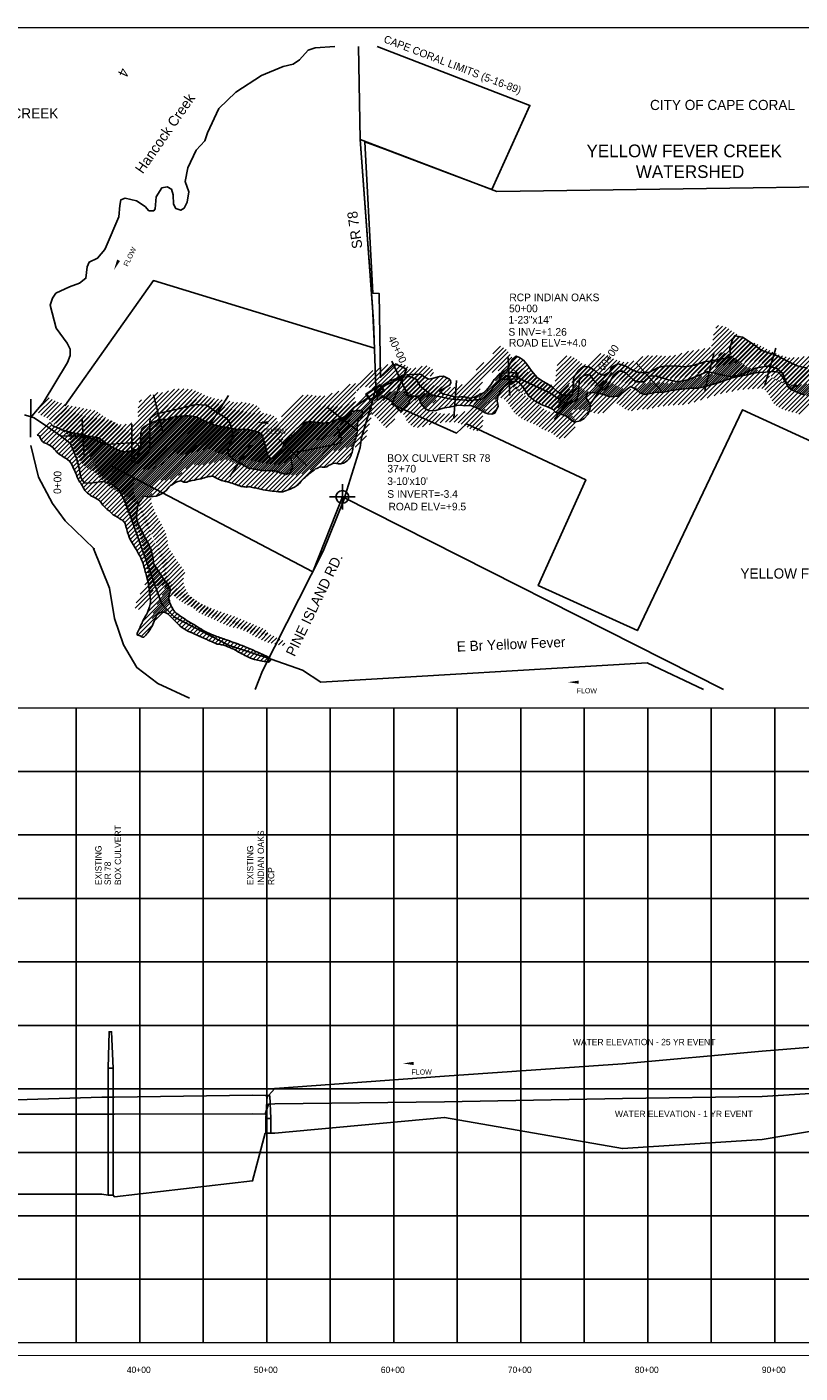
# Model space of a CAD drawing. Extents: x 207199 to 225687, y 844895 to 855615.
# Tile 2 of 3: x 213660 to 219748, y 845011 to 855615. Entities that reach past the tile are written whole.
import ezdxf
from ezdxf.enums import TextEntityAlignment as Align

# ---------------------------------------------------------------- set-up
doc = ezdxf.new("R2010")
doc.units = 0
doc.header["$LTSCALE"] = 500
doc.header["$PDMODE"] = 34
doc.header["$PDSIZE"] = 100
doc.linetypes.add('DASHED', pattern=[0])
doc.linetypes.add('STREAM', pattern=[0])
doc.layers.get('0').update_dxf_attribs({"linetype": 'CONTINUOUS'})
for name, color, linetype in [('BORDER', 1, 'CONTINUOUS'), ('CITY', 10, 'DASHED'), ('EXISTING', 7, 'CONTINUOUS'), ('GRID', 2, 'CONTINUOUS'), ('MAJROADS', 9, 'CONTINUOUS'), ('PROPOSED', 7, 'CONTINUOUS'), ('SEC', 2, 'CONTINUOUS'), ('STATIONS', 7, 'CONTINUOUS'), ('STRUCTURES', 1, 'CONTINUOUS'), ('TEXT', 7, 'CONTINUOUS'), ('TRUNKS', 5, 'STREAM'), ('WATER', 4, 'CONTINUOUS'), ('WETDBA', 12, 'CONTINUOUS'), ('WETFILL', 8, 'CONTINUOUS'), ('WSHEDS', 3, 'CONTINUOUS')]:
    doc.layers.add(name, color=color, linetype=linetype)
doc.layers.get('PROPOSED').off()

# ---------------------------------------------------------------- blocks, each defined once
blk = doc.blocks.new('RCP')
at = {"color": 0}
for points in [[(260.223827, 103.832252), (-239.776173, 103.832252)], [(-239.776173, -96.167748), (260.223827, -96.167748)]]:
    blk.add_lwpolyline(points, dxfattribs=at)
for centre, radius, start, end in [((-236.33633, 57.275295), 46.68386, 94.225598, 249.28005), ((-203.669537, -36.198499), 70, 134.63778, 238.94845), ((-274.904123, -44.684027), 62.32613, 304.30618, 69.28005), ((295.351778, -44.684027), 62.32613, 110.71995, 235.69382), ((256.783985, 57.275295), 46.68386, 290.71995, 85.774402), ((224.117192, -36.198499), 70, 301.05155, 45.36222)]:
    blk.add_arc(centre, radius, start, end, dxfattribs=at)
blk = doc.blocks.new('BOX')
at = {"color": 0}
for points in [[(-268.590524, -121.443961), (271.409476, -121.443961), (271.409476, 118.556039), (-268.590524, 118.556039)], [(-248.590524, -101.443961), (251.409476, -101.443961), (251.409476, 98.556039), (-248.590524, 98.556039)]]:
    blk.add_lwpolyline(points, close=True, dxfattribs=at)
blk = doc.blocks.new('FLARROW')
at = {"color": 0}
blk.add_lwpolyline([(-0.279745, 0.018706, 0, 0.05, 0), (-0.111925, 0.018706, 0, 0, -0.087559), (-0.012404, 0.001143, 0, 0, 0.245722), (0.075409, 0.012852, 0, 0, -0.309425), (0.212006, 0.014803, 0, 0, 0), (0.278354, 0.012852, 0, 0, 0)], format="xyseb", dxfattribs=at)
blk.add_text('FLOW', height=0.08, dxfattribs=at).set_placement((0.014916, -0.15692), align=Align.CENTER)
blk = doc.blocks.new('*X')
at = {"color": 0}
for p, q in [((218865.709081, 852645.517059), (219229.156383, 853008.964361)), ((218914.370013, 852658.822651), (219250.393571, 852994.846209)), ((218964.776487, 852673.873786), (219271.630759, 852980.728058)), ((219017.117425, 852690.859385), (219291.439246, 852965.181207)), ((219071.670156, 852886.833473), (219207.919196, 853023.082512)), ((219082.693891, 852933.212547), (219186.682008, 853037.200664)), ((219087.541631, 852973.415626), (219158.686771, 853044.560766)), ((219106.772154, 853028.001487), (219128.187631, 853049.416965)), ((217054.876115, 852496.385028), (217433.258894, 852874.767808)), ((217080.736674, 852486.890249), (217454.495535, 852860.649109)), ((217349.655038, 852826.519291), (217409.657746, 852886.521998)), ((218710.5266, 852631.755934), (218930.872577, 852852.10191)), ((218749.189988, 852635.063983), (218975.009847, 852860.883842)), ((218787.198058, 852637.716714), (219018.346385, 852868.865041)), ((218822.542556, 852637.705873), (219061.075881, 852876.239198)), ((219071.753078, 852710.139699), (219311.239555, 852949.626176)), ((219122.179348, 852725.21063), (219332.425654, 852935.456937)), ((219167.376563, 852735.052506), (219358.788744, 852926.464687)), ((219209.92136, 852742.241964), (219385.151834, 852917.472438)), ((219255.624693, 852752.589958), (219413.023984, 852909.989249)), ((219298.119375, 852759.729301), (219437.560473, 852899.170399)), ((219336.028062, 852762.282649), (219461.271145, 852887.525732)), ((219373.233726, 852764.132974), (219484.864784, 852875.764032)), ((219411.906471, 852767.450379), (219508.136389, 852863.680297)), ((219445.805419, 852765.993989), (219531.407993, 852851.596562)), ((219684.058887, 852579.983388), (219962.569418, 852858.493919)), ((219713.61889, 852574.188052), (219996.999473, 852857.568635)), ((219739.262379, 852564.476202), (220029.117091, 852854.330914)), ((216376.935274, 852560.906307), (216561.732358, 852745.703391)), ((216399.145362, 852547.761056), (216598.749524, 852747.365219)), ((216418.86163, 852532.121985), (216633.038456, 852746.298812)), ((217104.303788, 852475.102023), (217470.639004, 852841.437239)), ((217219.87677, 852696.741023), (217280.192484, 852757.056736)), ((217344.638052, 852680.080948), (217486.199977, 852821.642873)), ((217391.958944, 852692.046501), (217500.802666, 852800.890223)), ((217419.116382, 852683.8486), (217515.405354, 852780.137572)), ((217435.574076, 852664.950955), (217531.31027, 852760.687149)), ((217713.59901, 852448.001143), (218031.349208, 852765.75134)), ((217739.454902, 852438.501695), (218051.974666, 852751.021459)), ((217841.818687, 852611.576158), (218011.724773, 852781.482244)), ((217846.596447, 852651.709258), (217989.694842, 852794.807652)), ((217848.827016, 852689.295165), (217966.357583, 852806.825732)), ((217857.548058, 852733.371546), (217933.821826, 852809.645315)), ((217972.254248, 852600.590363), (218201.899477, 852830.235592)), ((218009.221394, 852602.20217), (218229.049289, 852822.030065)), ((218042.529752, 852600.155189), (218256.199101, 852813.824538)), ((218069.91953, 852592.189627), (218278.995378, 852801.265476)), ((218097.231259, 852584.146018), (218301.533661, 852788.448419)), ((218122.996089, 852574.555508), (218325.660378, 852777.219797)), ((218154.479664, 852570.683745), (218351.456974, 852767.661055)), ((218194.037646, 852574.886388), (218381.289717, 852762.138459)), ((218304.327156, 852649.820559), (218416.447644, 852761.941046)), ((218325.894416, 852636.03248), (218461.045017, 852771.18308)), ((218347.265332, 852622.048056), (218530.362455, 852805.145179)), ((218367.187778, 852606.615163), (218575.162548, 852814.589934)), ((218391.408342, 852595.480388), (218607.72401, 852811.796056)), ((218421.844562, 852590.56127), (218644.423185, 852813.139892)), ((218466.036064, 852599.397432), (218677.729292, 852811.09066)), ((218506.915608, 852604.921637), (218709.319031, 852807.32506)), ((218542.736323, 852605.387013), (218748.085657, 852810.736347)), ((218583.839887, 852611.135238), (218789.791592, 852817.086943)), ((218629.307608, 852621.24762), (218839.558321, 852831.498333)), ((218670.211467, 852626.796139), (218891.870152, 852848.454825)), ((219470.695232, 852755.528463), (219555.639426, 852840.472656)), ((219487.643102, 852737.120994), (219580.050504, 852829.528396)), ((219501.643508, 852715.766061), (219604.461582, 852818.584135)), ((219514.263637, 852693.03085), (219631.584018, 852810.351231)), ((219527.079097, 852670.490971), (219659.936794, 852803.348669)), ((219541.487608, 852649.544144), (219688.289571, 852796.346106)), ((219560.83666, 852633.537857), (219723.751353, 852796.452549)), ((219581.576954, 852618.922812), (219760.261057, 852797.606914)), ((219605.628434, 852607.618952), (219802.397161, 852804.38768)), ((219630.463736, 852597.098915), (219850.256037, 852816.891216)), ((219656.602963, 852587.882803), (219905.491719, 852836.771559)), ((216300.584983, 852590.622034), (216404.747754, 852694.784805)), ((216303.898917, 852558.580629), (216460.861195, 852715.542907)), ((216347.382608, 852566.70898), (216522.276029, 852741.602402)), ((216435.140238, 852513.045254), (216660.458413, 852738.363429)), ((216451.418847, 852493.968524), (216682.202084, 852724.751761)), ((216467.197681, 852474.392019), (216704.746633, 852711.940971)), ((216602.768489, 852574.607488), (216743.554629, 852715.393628)), ((216626.009687, 852562.493347), (216792.708731, 852729.192391)), ((216640.620421, 852541.748742), (216830.509457, 852731.637778)), ((216649.973, 852515.745982), (216854.03318, 852719.806162)), ((216665.951274, 852496.368917), (216876.428963, 852706.846606)), ((216856.628752, 852651.691056), (216883.462399, 852678.524703)), ((217452.031769, 852646.053309), (217547.534825, 852741.556364)), ((217466.141687, 852624.807888), (217563.893925, 852722.560125)), ((217479.646119, 852602.956981), (217585.011115, 852708.321977)), ((217493.150552, 852581.106074), (217606.128306, 852694.083829)), ((217511.064491, 852563.664675), (217628.847372, 852681.447555)), ((217530.918011, 852548.162856), (217651.296605, 852668.541449)), ((217551.741508, 852533.631013), (217672.967036, 852654.856542)), ((217574.593594, 852521.12776), (217692.425411, 852638.959578)), ((217764.866227, 852428.55768), (218079.3827, 852743.074154)), ((214176.828606, 851916.434558), (214795.321259, 852534.927211)), ((214200.561947, 851904.81256), (214842.894794, 852547.145407)), ((214221.495059, 851890.390333), (214881.323699, 852550.218973)), ((214239.341538, 851872.881473), (214917.066584, 852550.606519)), ((214254.248924, 851852.43352), (214950.519454, 852548.70405)), ((214270.860714, 851833.68997), (214982.329028, 852545.158285)), ((214289.598824, 851817.072742), (215008.606732, 852536.08065)), ((215565.995008, 851962.098076), (216137.251276, 852533.354344)), ((215597.298529, 851958.046258), (216226.411789, 852587.159518)), ((215628.963854, 851954.356244), (216267.761391, 852593.153781)), ((215662.50785, 851952.544901), (216298.942392, 852588.979443)), ((216280.564482, 852535.246194), (216298.491973, 852553.173685)), ((216681.929547, 852476.991851), (216808.249754, 852603.312058)), ((216704.692493, 852464.399458), (216830.741131, 852590.448096)), ((216736.034968, 852460.386594), (216859.226101, 852583.577726)), ((216776.334056, 852465.330343), (216887.537394, 852576.533681)), ((216827.718265, 852481.359212), (216916.56792, 852570.208867)), ((216870.086239, 852488.371847), (216948.850588, 852567.136197)), ((216914.222323, 852497.152592), (216987.12803, 852570.0583)), ((216954.945603, 852502.520533), (217015.616893, 852563.191824)), ((216988.770536, 852500.990127), (217050.833077, 852563.052668)), ((217024.168594, 852501.032846), (217108.536232, 852585.400484)), ((217126.348847, 852461.791743), (217268.645882, 852604.088778)), ((217147.985817, 852448.073374), (217251.160805, 852551.248362)), ((217597.788349, 852508.967177), (217710.482292, 852621.661119)), ((217623.469341, 852499.292829), (217730.002939, 852605.826427)), ((217648.822369, 852489.290519), (217751.807522, 852592.275671)), ((217672.894027, 852478.006837), (217778.591301, 852583.704111)), ((217693.910898, 852463.668369), (217813.462524, 852583.219995)), ((217790.191847, 852418.527962), (217947.483975, 852575.82009)), ((217810.442993, 852403.423769), (217956.309646, 852549.290421)), ((213761.585729, 852385.075158), (213857.608986, 852481.098414)), ((213773.50818, 852361.642269), (213879.280795, 852467.414885)), ((213790.398229, 852343.176979), (213903.437798, 852456.216548)), ((213815.264567, 852332.687979), (213928.439492, 852445.862903)), ((213839.105843, 852321.173916), (213954.678337, 852436.746409)), ((213860.109346, 852306.822079), (213981.536164, 852428.248897)), ((214309.579378, 851801.697957), (215032.549414, 852524.667993)), ((214326.921125, 851783.684364), (215056.290066, 852513.053306)), ((214347.01755, 851768.42545), (215079.840792, 852501.248692)), ((214369.899444, 851755.952006), (215104.950335, 852491.002897)), ((214391.560127, 851742.257349), (215131.35467, 852482.051892)), ((214555.307913, 852365.624543), (214711.469522, 852521.786153)), ((214556.699386, 852402.371355), (214657.967898, 852503.639867)), ((214557.521764, 852332.483056), (214747.978534, 852522.939825)), ((214564.89041, 852445.917719), (214583.154973, 852464.182282)), ((214599.45289, 851914.794773), (215159.378661, 852474.720544)), ((214633.305994, 851913.292538), (215188.92684, 852468.913384)), ((214674.731411, 851919.362617), (215218.680427, 852463.311632)), ((214796.109751, 852005.385617), (215248.642813, 852457.918679)), ((214864.071159, 852037.991686), (215278.582614, 852452.503141)), ((214891.92783, 852030.493019), (215308.058283, 852446.623471)), ((214930.370674, 852033.580523), (215340.136961, 852443.34681)), ((214977.895403, 852045.749913), (215377.554209, 852445.408719)), ((215021.252764, 852053.751935), (215409.221326, 852441.720497)), ((215070.34006, 852067.483892), (215438.039851, 852435.183683)), ((215113.379532, 852075.168025), (215465.738679, 852427.527171)), ((215382.2932, 851990.528303), (215896.058696, 852504.293799)), ((215419.502347, 851992.38211), (215928.299534, 852501.179297)), ((215448.068944, 851985.593368), (215959.017618, 852496.542042)), ((215476.968538, 851979.137623), (215992.940439, 852495.109524)), ((215505.993421, 851972.807167), (216028.624155, 852495.437901)), ((215535.208065, 851966.666472), (216084.281446, 852515.739853)), ((215686.905663, 852330.496104), (215857.845722, 852501.436163)), ((215710.023324, 851964.705035), (216271.966131, 852526.647843)), ((215776.918564, 851996.244937), (216263.448191, 852482.774563)), ((215962.07371, 852146.044744), (216261.599946, 852445.57098)), ((216487.420726, 852459.259725), (216556.344123, 852528.183123)), ((217172.771111, 852437.503329), (217253.227704, 852517.959922)), ((217203.426426, 852432.803305), (217247.011295, 852476.388174)), ((217829.480747, 852387.106184), (217971.401751, 852529.027188)), ((217851.253807, 852373.523905), (217982.113781, 852504.383879)), ((217891.271946, 852378.186705), (217977.247265, 852464.162024)), ((213876.342921, 852287.700316), (214008.473717, 852419.831111)), ((213892.723396, 852268.725451), (214038.963429, 852414.965484)), ((213911.549024, 852252.19574), (214069.215738, 852409.862454)), ((213932.609956, 852237.901333), (214097.906854, 852403.198231)), ((213953.391564, 852223.327602), (214126.59797, 852396.534008)), ((213975.558247, 852210.138946), (214156.095631, 852390.67633)), ((213995.07856, 852194.30392), (214185.834831, 852385.060191)), ((214010.474688, 852174.344709), (214216.154881, 852380.024901)), ((214021.469304, 852149.983986), (214239.717646, 852368.232328)), ((214032.412969, 852125.572312), (214259.540971, 852352.700314)), ((214043.270816, 852101.074819), (214280.076964, 852337.880968)), ((214053.795251, 852076.243915), (214301.339481, 852323.788145)), ((215140.804766, 852067.23792), (215491.128174, 852417.561328)), ((215163.531737, 852054.609552), (215510.957512, 852402.035326)), ((215188.666749, 852044.389225), (215519.572312, 852375.294787)), ((215216.64742, 852037.014556), (215527.36314, 852347.730277)), ((215998.870883, 852147.486577), (216256.597046, 852405.212741)), ((216057.918516, 852171.178872), (216243.716268, 852356.976624)), ((214064.58073, 852051.674056), (214323.346414, 852310.43974)), ((214077.569269, 852029.307255), (214346.120165, 852297.858152)), ((214092.382724, 852008.765371), (214369.688272, 852286.07092)), ((214103.851079, 851984.878388), (214394.452503, 852275.479812)), ((214117.34862, 851963.02059), (214424.127402, 852269.799371)), ((214134.803903, 851945.120533), (214462.047422, 852272.364052)), ((214154.698561, 851929.659853), (214508.318156, 852283.279447)), ((215245.449362, 852030.46116), (215535.297715, 852320.309513)), ((215272.088347, 852021.744806), (215542.642818, 852292.299276)), ((215298.514806, 852012.815926), (215550.351293, 852264.652412)), ((215324.34814, 852003.29392), (215560.261535, 852239.207315)), ((215351.045282, 851994.635723), (215574.94499, 852218.535431)), ((216097.716214, 852175.62123), (216228.834591, 852306.739608)), ((216131.659203, 852174.208881), (216219.523943, 852262.07362)), ((214740.386483, 851949.662349), (214766.019997, 851975.295863)), ((214412.476779, 851727.818662), (214533.571451, 851848.913335)), ((214429.683061, 851709.669606), (214528.668433, 851808.654978)), ((214438.813415, 851683.444621), (214523.943785, 851768.57499)), ((214447.022305, 851656.298171), (214526.430322, 851735.706188)), ((214454.70236, 851628.622887), (214534.371319, 851708.291846)), ((214463.619877, 851602.185066), (214545.444853, 851684.010041)), ((214473.880294, 851577.090143), (214556.742596, 851659.952445)), ((214487.089077, 851554.943587), (214568.125221, 851635.979731)), ((214500.225049, 851532.72422), (214579.90627, 851612.405441)), ((214513.271145, 851510.414977), (214592.402446, 851589.546278)), ((214526.300189, 851488.088682), (214605.505466, 851567.293959)), ((214539.306323, 851465.739477), (214617.291317, 851543.724471)), ((214551.773937, 851442.851752), (214628.472708, 851519.550523)), ((214563.2069, 851418.929376), (214638.979153, 851494.701629)), ((214572.95108, 851393.318216), (214646.279113, 851466.64625)), ((214580.761002, 851365.7728), (214652.623864, 851437.635662)), ((214588.494461, 851338.150919), (214655.913874, 851405.570333)), ((214596.151029, 851310.452148), (214663.6726, 851377.973719)), ((214603.646962, 851282.592742), (214677.294185, 851356.239966)), ((214610.592545, 851254.182987), (214691.309478, 851334.899919)), ((214616.872572, 851225.107674), (214705.463744, 851313.698846)), ((214622.174754, 851195.054517), (214719.566015, 851292.445778)), ((214625.966925, 851163.491349), (214733.687326, 851271.21175)), ((214611.130912, 851007.23398), (214789.085592, 851185.18866)), ((214628.658116, 851060.116523), (214778.428551, 851209.886958)), ((214629.690546, 851131.859631), (214748.54009, 851250.709175)), ((214632.824588, 851099.638334), (214764.531269, 851231.345015)), ((214540.88806, 850866.28045), (214778.190889, 851103.583279)), ((214572.224719, 850932.972448), (214780.069161, 851140.81689)), ((214710.16438, 851000.201431), (214786.043312, 851076.080363)), ((214747.316996, 851001.998707), (214796.940204, 851051.621916)), ((214533.484174, 850823.521225), (214674.383099, 850964.42015)), ((214771.202291, 850990.528663), (214810.160755, 851029.487127)), ((214788.173707, 850972.144741), (214824.396648, 851008.367681)), ((214805.593699, 850954.209393), (214843.641163, 850992.256858)), ((214823.238228, 850936.498584), (214863.81662, 850977.076976)), ((214841.112261, 850919.017277), (214884.786306, 850962.691323)), ((214859.215896, 850901.765573), (214905.957396, 850948.507074)), ((214558.931318, 850813.61303), (214649.013095, 850903.694807)), ((214879.099809, 850886.294147), (214927.381223, 850934.575561)), ((214900.372829, 850872.211829), (214949.734093, 850921.573092)), ((214922.519649, 850859.00331), (214972.606618, 850909.090278)), ((214946.726906, 850847.855228), (214993.954165, 850895.082486)), ((214971.621475, 850837.394457), (215015.489975, 850881.262957)), ((214996.142878, 850826.560521), (215037.749503, 850868.167146)), ((215020.343205, 850815.405508), (215060.303244, 850855.365548)), ((215044.556102, 850804.263067), (215083.99195, 850843.698915)), ((215068.803689, 850793.155315), (215108.277883, 850832.629508)), ((215093.105574, 850782.101861), (215133.086121, 850822.082407)), ((215117.645307, 850771.286255), (215158.968573, 850812.60952)), ((215142.399128, 850760.684736), (215184.91488, 850803.200489)), ((215169.661041, 850752.591311), (215210.92531, 850793.855579)), ((215199.413093, 850746.988024), (215237.037015, 850784.611945)), ((215226.615663, 850738.835254), (215263.231556, 850775.451147)), ((215251.980735, 850728.844987), (215289.461495, 850766.325747)), ((215276.906741, 850718.415655), (215315.233673, 850756.742586)), ((215300.291923, 850706.445497), (215340.843066, 850746.99664)), ((215322.521851, 850693.320086), (215366.154123, 850736.952358)), ((215345.2411, 850680.683996), (215391.176118, 850726.619015)), ((215368.460632, 850668.548189), (215416.077512, 850716.165069)), ((215392.158676, 850656.890894), (215440.859162, 850705.59138)), ((215416.410581, 850645.78746), (215465.484913, 850694.861792)), ((215441.864387, 850635.885926), (215489.925504, 850683.947044)), ((215469.795696, 850628.461897), (215514.236386, 850672.902587)), ((215498.871824, 850622.182686), (215538.418493, 850661.729355)), ((215528.228432, 850616.183954), (215562.47273, 850650.428252)), ((215558.510163, 850611.110346), (215577.300705, 850629.900889))]:
    blk.add_line(p, q, dxfattribs=at)
blk = doc.blocks.new('WEIR')
at = {"layer": 'STRUCTURES', "color": 0, "const_width": 30}
blk.add_lwpolyline([(13.092958, 760.705662), (13.092958, 358.309611, -1), (13.092958, -331.690389), (13.092958, -734.086439)], format="xyb", dxfattribs=at)

msp = doc.modelspace()

# ---------------------------------------------------------------- linework, layer by layer
at = {"layer": 'BORDER', "color": 0, "const_width": 10}
msp.add_lwpolyline([(209673.944292, 845149.972764), (225673.944292, 845150.006459), (225673.922264, 855610.006459), (209673.922264, 855609.972764)], close=True, dxfattribs=at)
for points in [[(209673.933552, 850249.972764), (225673.933552, 850250.006459)], [(209673.944082, 845249.972764), (225673.944082, 845250.006459)]]:
    msp.add_lwpolyline(points, dxfattribs=at)
at = {"layer": 'CITY', "color": 0}
msp.add_lwpolyline([(220513.116703, 852039.422947), (219293.606954, 852599.983807), (218467.458718, 850859.921019), (217686.604212, 851214.646071), (218060.839376, 852047.816611), (217121.830599, 852489.274675), (217041.610971, 852415.968534), (216534.532765, 852644.510392), (216649.122942, 852920.044612), (216563.531563, 852960.059275), (216444.223387, 852854.738327), (216433.664821, 853516.160174), (216385.083579, 853517.359756), (216321.1178, 854709.28847), (216478.358987, 854653.162572), (216985.367601, 854461.432023), (217320.388604, 854334.740368), (217620.763859, 854996.925911), (216416.932188, 855459.986964)], dxfattribs=at)
at = {"layer": 'EXISTING', "color": 0}
for points in [[(210548.940923, 847099.974607), (211248.940923, 847101.974607), (211348.940923, 847102.974607), (212648.940923, 847133.974607), (214248.940923, 847183.974607), (214298.940923, 847183.974607), (214338.940923, 847183.974607), (214348.940923, 847184.974607), (215436.940923, 847199.974607), (215536.940923, 847198.974607), (215561.940923, 847198.974607), (215611.940923, 847253.974607), (216948.940923, 847348.974607), (218348.940923, 847445.974607), (219448.940923, 847545.974607), (220548.940923, 847636.974607), (221373.940923, 847648.974607), (221448.940923, 847648.974607), (221488.940923, 847648.974607), (221538.940923, 847648.974607), (223248.940923, 847708.974607), (224268.940923, 847838.974607)], [(214298.943029, 847411.976713), (214307.699439, 847699.976713), (214327.295305, 847699.976713), (214338.943029, 847411.976713)], [(210548.940923, 847049.974607), (211248.940923, 847049.974607), (211348.940923, 847049.974607), (212648.940923, 847050.974607), (214248.940923, 847051.974607), (214298.940923, 847051.974607), (214338.940923, 847051.974607), (214348.940923, 847051.974607), (215436.940923, 847052.974607), (215536.940923, 847051.974607), (215561.940923, 847128.974607), (215611.940923, 847130.974607), (216948.940923, 847146.974607), (218348.940923, 847173.974607), (219448.940923, 847190.974607), (220548.940923, 847256.974607), (221373.940923, 847261.974607), (221448.940923, 847261.974607), (221488.940923, 847261.974607), (221538.940923, 847261.974607), (223248.940923, 847439.974607), (224268.940923, 847516.974607)], [(215540.943029, 847016.974607), (215552.309155, 847195.958016), (215572.941992, 847195.958016), (215580.943029, 847016.974607)]]:
    msp.add_lwpolyline(points, dxfattribs=at)
at = {"layer": 'EXISTING', "color": 0, "linetype": 'DASHED'}
msp.add_lwpolyline([(210548.940923, 846249.974607), (211248.940923, 846249.974607), (211348.940923, 846289.974607), (212648.940923, 846419.974607), (214248.940923, 846419.974607), (214298.940923, 846411.974607), (214338.940923, 846411.974607), (214348.940923, 846399.974607), (215436.940923, 846524.974607), (215536.940923, 846899.974607), (215561.940923, 846899.974607), (215611.940923, 846899.974607), (216948.940923, 847024.974607), (218348.940923, 846779.974607), (219448.940923, 846849.974607), (220548.940923, 847038.974607), (221373.940923, 846799.974607), (221448.940923, 846899.974607), (221488.940923, 846899.974607), (221538.940923, 847109.974607), (223248.940923, 847409.974607), (224268.940923, 847249.974607)], dxfattribs=at)
at = {"layer": 'EXISTING', "color": 0}
for points in [[(214298.943029, 846411.976713), (214298.943029, 847411.976713), (214338.943029, 847411.976713), (214338.943029, 846411.976713)], [(215540.943029, 846899.974607), (215540.943029, 847016.974607), (215580.943029, 847016.974607), (215580.943029, 846899.974607)]]:
    msp.add_lwpolyline(points, close=True, dxfattribs=at)
at = {"layer": 'GRID', "color": 0}
for points in [[(214048.944082, 845249.981978), (214048.933552, 850249.981977)], [(214548.944082, 845249.98303), (214548.933552, 850249.98303)], [(215048.944082, 845249.984083), (215048.933552, 850249.984083)], [(215548.944082, 845249.985136), (215548.933552, 850249.985136)], [(216048.944082, 845249.986189), (216048.933552, 850249.986189)], [(216548.944082, 845249.987242), (216548.933552, 850249.987242)], [(217048.944082, 845249.988295), (217048.933552, 850249.988295)], [(217548.944082, 845249.989348), (217548.933552, 850249.989348)], [(218048.944082, 845249.990401), (218048.933552, 850249.990401)], [(218548.944082, 845249.991454), (218548.933552, 850249.991454)], [(219048.944082, 845249.992507), (219048.933552, 850249.992507)], [(219548.944082, 845249.99356), (219548.933552, 850249.99356)], [(209673.934605, 849749.972764), (225673.934605, 849750.006459)], [(209673.935658, 849249.972764), (225673.935658, 849250.006459)], [(209673.936711, 848749.972764), (225673.936711, 848750.006459)], [(209673.937764, 848249.972764), (225673.937764, 848250.006459)], [(209673.938817, 847749.972764), (225673.938817, 847750.006459)], [(209673.93987, 847249.972764), (225673.93987, 847250.006459)], [(209673.940923, 846749.972764), (225673.940923, 846750.006459)], [(209673.941976, 846249.972764), (225673.941976, 846250.006459)], [(209673.943029, 845749.972764), (225673.943029, 845750.006459)]]:
    msp.add_lwpolyline(points, dxfattribs=at)
at = {"layer": 'MAJROADS', "color": 0}
for points in [[(216271.848979, 855461.134456), (216283.05595, 854727.018434), (216390.468651, 853297.763657), (216407.304814, 852780.879799), (216380.275527, 852663.988063), (216293.734061, 852380.650005), (216284.487341, 852301.694768), (216152.659749, 851882.259588), (215994.039471, 851484.637761), (215515.5696, 850542.864047), (215457.583298, 850396.552338)], [(221297.152641, 850396.564636), (222503.08864, 852954.298276), (222572.328698, 853180.949458), (220764.826922, 854102.35341), (220388.580751, 854306.502738), (220293.511725, 854360.325882), (217359.566871, 854319.924701), (216283.05595, 854727.018434)]]:
    msp.add_lwpolyline(points, dxfattribs=at)
at = {"layer": 'SEC', "color": 0}
msp.add_point((216143.889908, 851913.3058), dxfattribs=at)
at = {"layer": 'STATIONS', "color": 0}
for p, q in [((219557.745672, 853084.040965), (219471.075722, 852796.833167)), ((216532.972943, 852981.382222), (216661.593648, 852710.353231)), ((217448.811319, 853011.491401), (217462.670926, 852711.81172)), ((218456.281799, 852968.187456), (218657.488996, 852745.666303)), ((219068.828026, 853042.087907), (218997.709717, 852750.639479)), ((218266.519483, 852893.27193), (218097.79936, 852645.21242)), ((217042.532975, 852830.89049), (217020.513789, 852531.699656)), ((217985.12096, 852770.617352), (217814.824295, 852523.637503)), ((213692.16755, 852683.254763), (213688.405446, 852383.278353)), ((214656.638219, 852717.091239), (214729.731986, 852426.131961)), ((215246.751851, 852711.120109), (215085.818321, 852457.939543)), ((216030.365372, 852614.841853), (216267.447705, 852431.015936)), ((214095.322079, 852526.258334), (214112.162742, 852226.731387)), ((214485.648623, 852486.414064), (214486.540488, 852186.415389)), ((215420.333792, 852320.870273), (215255.449719, 852070.244571)), ((215644.597471, 852364.636191), (215863.745472, 852159.760244))]:
    msp.add_line(p, q, dxfattribs=at)
at = {"layer": 'TRUNKS', "color": 0}
for points in [[(213698.217638, 852549.088346), (213788.128258, 852654.891882), (213980.723335, 852970.689782), (214000.628764, 853026.342477), (214001.254254, 853076.216718), (213977.497916, 853124.963345), (213890.957293, 853242.153533), (213844.487101, 853422.770522), (213861.511815, 853477.312631), (213888.965827, 853517.676689), (213994.216163, 853566.525473), (214074.876175, 853597.621897), (214124.941886, 853635.122266), (214133.515926, 853724.458474), (214150.332143, 853762.375837), (214216.363059, 853792.795693), (214273.717779, 853862.886014), (214283.453484, 853884.838172), (214383.014679, 854120.099426), (214390.703655, 854207.439983), (214398.426683, 854251.778317), (214432.99526, 854265.105356), (214521.897449, 854244.782934), (214592.421789, 854199.176595), (214620.377924, 854165.284586), (214658.503783, 854165.093116), (214671.345725, 854183.279494), (214678.809179, 854275.496417), (214722.419867, 854346.905821), (214764.971046, 854356.692604), (214799.12263, 854336.770149), (214812.900714, 854292.448842), (214813.402836, 854218.192775), (214831.606241, 854183.849721), (214871.293731, 854171.024805), (214897.879705, 854187.8921), (214923.112544, 854234.017588), (214935.018344, 854314.711652), (214906.802635, 854396.48225), (214928.218617, 854504.004837), (214993.053817, 854644.810969), (215061.046331, 854717.347986), (215081.611301, 854779.872697), (215171.453817, 854971.680682), (215305.2347, 855101.015033), (215506.399633, 855231.511049), (215679.016994, 855303.022609), (215756.362272, 855321.260065), (215805.542919, 855356.764784), (215874.420498, 855431.297452), (215930.264664, 855449.517882), (216085.315571, 855461.134063)], [(213935.074575, 852393.891481), (214117.94679, 852391.598019), (214280.254034, 852326.779846), (214476.193712, 852337.796397), (214520.081001, 852339.826099), (214540.714075, 852316.346363), (214552.270986, 852277.786485), (214534.118659, 852247.626202), (214505.311512, 852236.520337), (214505.779583, 852205.266494), (214515.774862, 852179.340061), (214539.271625, 852178.472023), (214594.422198, 852232.822662), (214618.335954, 852265.204117), (214627.846136, 852292.03264), (214627.241857, 852495.295379), (214629.428978, 852532.536174), (214672.848196, 852565.81972), (214843.052912, 852604.96685), (214990.871453, 852642.101304), (215074.220709, 852636.182456), (215154.063761, 852579.278782), (215235.451419, 852531.242773), (215260.752362, 852491.363812), (215285.427815, 852401.610611), (215261.98213, 852337.975313), (215245.391435, 852295.181585), (215242.093728, 852260.821505), (215267.39467, 852220.942544), (215405.996655, 852140.367662), (215509.527941, 852120.721807), (215616.148437, 852118.811287), (215698.629655, 852089.395676), (215732.087645, 852105.60343), (215751.784577, 852144.631378), (215737.3129, 852225.082894), (215761.001133, 852262.340715), (215841.452649, 852276.812392), (216094.104532, 852329.546136), (216125.792394, 852341.762589), (216137.072704, 852372.582413), (216112.865322, 852431.081771), (216104.414648, 852465.87587), (216134.315356, 852495.602133), (216239.063569, 852618.706984), (216488.958104, 852794.460449), (216619.024285, 852856.185226), (216671.553718, 852861.546689), (216724.325699, 852840.530674), (216757.175225, 852785.363075), (216843.456274, 852716.051477), (217003.299796, 852683.37221), (217158.249928, 852671.968533), (217241.80768, 852682.674432), (217303.830269, 852736.365529), (217367.154915, 852825.30177), (217432.960309, 852860.597992), (217496.353058, 852863.529785), (217777.080258, 852731.863735), (217903.27432, 852644.850856), (217944.055371, 852650.646337), (217993.461541, 852681.27469), (218002.278129, 852744.233421), (218011.286189, 852845.318011), (218048.284435, 852869.508367), (218090.835614, 852879.29515), (218123.459618, 852829.003916), (218180.916494, 852770.087565), (218201.098523, 852756.360559), (218223.259177, 852763.249601), (218235.650073, 852791.18871), (218281.690431, 852873.461431), (218318.463155, 852902.528153), (218349.716998, 852902.996224), (218381.872931, 852883.958834), (218430.896159, 852838.335469), (218460.171377, 852818.187492), (218515.807047, 852819.783176), (218563.651584, 852863.044974), (218613.300302, 852867.29585), (218702.653536, 852837.220698), (218783.573123, 852820.438532), (218862.028988, 852835.795274), (218942.689, 852866.891698), (219019.357711, 852899.75825), (219127.10582, 852873.465903), (219198.047153, 852861.109058), (219274.73289, 852872.474498), (219397.267514, 852927.986801), (219498.109555, 852945.356219), (219565.510632, 852925.016772), (219612.312687, 852885.154836), (219636.745592, 852821.779113), (219651.40874, 852779.453456), (219673.811942, 852759.96502), (219694.862009, 852769.734777), (219711.903749, 852802.775774), (219749.110492, 852843.590877)], [(213640.135272, 852558.130457), (213716.404016, 852536.246404), (213837.49619, 852453.884367), (213933.304447, 852389.90018), (214004.279832, 852334.541111), (214050.698946, 852218.427458), (214070.932053, 852140.197115), (214085.178208, 852064.621965), (214110.479151, 852024.743004), (214161.463978, 852021.2368), (214257.655176, 852033.50433), (214324.830731, 852018.041248), (214380.725975, 851971.758342), (214434.000079, 851876.48626), (214682.371505, 851176.455557), (214722.578145, 851067.873462), (214821.075646, 850966.874002), (215247.727892, 850744.220798), (215583.188672, 850633.655893), (215829.52174, 850548.289775), (215973.676657, 850453.311319), (218543.938199, 850605.411176), (218986.646211, 850396.55977)]]:
    msp.add_lwpolyline(points, dxfattribs=at)
at = {"layer": 'WETDBA', "color": 0}
for points in [[(219806.054817, 852926.660856), (219726.203888, 852946.382421), (219649.199662, 852980.905858), (219592.784551, 853010.199294), (219532.638311, 853039.738015), (219499.875494, 853048.481846), (219440.981606, 853068.570103), (219385.874407, 853111.862062), (219295.063441, 853172.231777), (219233.554553, 853182.025477), (219216.844726, 853151.918404), (219195.639517, 853085.861868), (219198.374278, 853036.063275), (219178.832151, 853008.080632), (219116.750382, 852997.366705), (219078.213081, 852990.015155), (219036.897806, 852981.683289), (219004.325126, 852979.560506), (218966.046279, 852966.312653), (218936.537191, 852957.72151), (218917.717749, 852950.559685), (218870.955585, 852942.908938), (218827.094038, 852938.104071), (218770.296595, 852944.874511), (218723.902359, 852942.820456), (218689.995428, 852945.954013), (218631.358759, 852933.592232), (218602.952217, 852915.237433), (218562.439879, 852896.515529), (218512.995221, 852891.302403), (218473.62782, 852895.893265), (218427.207245, 852913.094074), (218371.840767, 852944.579846), (218315.016574, 852961.753905), (218263.160632, 852934.603421), (218249.201206, 852898.177793), (218204.330945, 852871.149539), (218159.380844, 852884.183386), (218133.182279, 852908.259991), (218084.529035, 852937.689239), (218041.294282, 852941.436008), (218004.280957, 852909.110259), (217965.455569, 852856.099916), (217963.806892, 852834.952326), (217960.209105, 852774.328274), (217952.921345, 852720.472192), (217923.385094, 852713.433421), (217878.62513, 852715.600654), (217835.609323, 852742.333415), (217795.494544, 852780.763301), (217755.297456, 852806.147818), (217724.577582, 852822.381068), (217677.435968, 852854.166039), (217632.406027, 852907.261986), (217596.894456, 852957.729352), (217569.75673, 852991.106616), (217538.805564, 853011.683796), (217513.314456, 853021.952426), (217479.910029, 852996.367073), (217458.746388, 852945.684467), (217445.631877, 852923.093976), (217425.137008, 852905.18818), (217381.3018, 852881.12845), (217339.685268, 852836.765222), (217312.925345, 852795.301789), (217279.778961, 852754.968888), (217260.850046, 852736.314067), (217185.748835, 852697.576342), (217144.093206, 852690.946655), (217095.439139, 852702.673413), (217055.158916, 852697.31007), (217019.182291, 852703.357825), (216978.630444, 852713.518217), (216934.810465, 852724.08728), (216916.686546, 852739.298647), (216908.121741, 852749.552872), (216945.079918, 852767.280878), (216977.653422, 852787.106151), (216987.662362, 852791.939827), (216998.502637, 852811.384827), (216995.181003, 852832.600735), (216988.045929, 852841.016558), (216941.203513, 852864.576666), (216909.120991, 852861.064895), (216861.378099, 852847.340877), (216824.393172, 852840.01649), (216794.435903, 852857.039509), (216764.288087, 852876.077896), (216732.096915, 852878.775619), (216689.55645, 852878.341844), (216619.495103, 852871.059847), (216573.658107, 852846.033382), (216512.556243, 852823.690235), (216463.614089, 852789.7582), (216442.533581, 852769.823453), (216424.626138, 852754.913343), (216412.01619, 852747.860168), (216419.679284, 852673.768082), (216455.30321, 852696.752428), (216474.340362, 852700.346509), (216502.377741, 852686.55088), (216528.944234, 852668.070969), (216566.675715, 852623.853841), (216585.725214, 852600.118001), (216603.30465, 852589.400368), (216633.41337, 852608.095521), (216652.669056, 852625.824349), (216666.982006, 852650.920368), (216678.748684, 852679.543385), (216694.409878, 852707.458121), (216721.930348, 852705.455098), (216749.572637, 852687.615149), (216763.787224, 852647.334515), (216798.373215, 852605.391622), (216829.065927, 852590.710745), (216879.341097, 852592.832706), (216920.561304, 852606.597879), (216949.457592, 852614.712445), (216987.409255, 852620.035044), (217046.672305, 852632.097216), (217077.379421, 852634.342642), (217109.570592, 852631.644919), (217154.276232, 852632.582433), (217190.048316, 852620.47499), (217216.832931, 852607.27858), (217250.575653, 852586.90553), (217269.584819, 852574.349495), (217292.230046, 852566.981483), (217319.927484, 852563.739277), (217343.676493, 852573.161344), (217370.995304, 852627.057347), (217368.054766, 852644.242516), (217366.462061, 852655.395159), (217363.480368, 852666.057643), (217367.499172, 852702.619907), (217383.664517, 852737.220714), (217409.675004, 852768.266948), (217441.118798, 852799.408251), (217469.511758, 852818.539236), (217500.613964, 852824.828982), (217532.76398, 852815.608575), (217569.528726, 852773.393235), (217611.398772, 852705.64522), (217658.472069, 852668.889938), (217708.800329, 852641.353417), (217758.039622, 852622.804364), (217798.277866, 852603.942532), (217823.060282, 852580.928142), (217857.756569, 852568.180735), (217909.201781, 852547.806862), (217945.77639, 852516.458136), (217971.512372, 852501.06939), (218017.743634, 852512.437685), (218047.729711, 852529.267273), (218075.891791, 852561.593433), (218093.391798, 852599.789146), (218096.98835, 852633.859463), (218085.659975, 852660.059675), (218063.39708, 852689.950684), (218060.184095, 852704.957098), (218078.051206, 852731.047014), (218111.849488, 852734.122951), (218157.086029, 852731.342918), (218217.804738, 852713.460579), (218251.425228, 852700.073209), (218317.918833, 852707.137495), (218361.141651, 852739.571893), (218388.213942, 852763.183032), (218415.98052, 852782.613628), (218459.009909, 852755.10468), (218490.178785, 852730.959758), (218528.565458, 852720.295626), (218606.865661, 852735.951879), (218675.796475, 852736.847415), (218733.003412, 852751.047598), (218814.489849, 852762.101055), (218894.342014, 852768.933226), (218946.673297, 852768.917174), (219002.191638, 852782.000817), (219057.179076, 852798.802008), (219102.293798, 852811.8589), (219214.338781, 852851.398327), (219273.111674, 852864.849486), (219332.565273, 852874.896288), (219380.811904, 852886.455132), (219424.183293, 852892.648986), (219475.398035, 852894.321531), (219536.798686, 852899.588571), (219576.778887, 852895.474286), (219607.171165, 852862.464538), (219632.184049, 852817.403729), (219651.083331, 852784.503453), (219688.583933, 852753.481499), (219734.772804, 852731.773375), (219786.803654, 852713.428452)], [(213741.004896, 852399.849664), (213839.354605, 852498.048468)]]:
    msp.add_lwpolyline(points, dxfattribs=at)
msp.add_lwpolyline([(213741.004896, 852399.849664, -0.003102), (213759.206011, 852393.10161, 0.176459), (213795.672912, 852339.057612, -0.11877), (213867.44168, 852300.642444, 0.08724), (213910.602215, 852252.826599, -0.008328), (213953.238653, 852223.403912, -0.097366), (214007.02174, 852181.961786, -0.002042), (214042.528565, 852102.859998, 0.00853), (214071.254194, 852036.883624, -0.042715), (214096.457938, 852002.251253, 0.072458), (214116.772412, 851963.660795, 0.021862), (214136.562789, 851943.463496, 0.014829), (214168.92576, 851919.482956, -0.06402), (214214.326914, 851896.142855, -0.012338), (214235.921655, 851878.215621, 0.071737), (214284.641012, 851820.533894, -0.030341), (214316.887584, 851795.447435, 0.067791), (214340.432311, 851771.612295, -0.03069), (214377.53904, 851751.269706, -0.008661), (214408.184876, 851731.159857, -0.091806), (214433.417623, 851704.23981, 0.021208), (214448.057153, 851653.164045, 0.046387), (214474.192747, 851576.390384, -0.004342), (214504.402437, 851525.576749, -0.000813), (214539.356053, 851465.653903, -0.03614), (214570.700942, 851401.190925, -0.002996), (214598.815856, 851300.727359, -0.000437), (214604.665867, 851278.754588, -0.017183), (214621.372058, 851201.631567, -0.001453), (214628.444886, 851142.406832, -0.013512), (214633.829693, 851086.267004, -0.020171), (214625.797732, 851048.200033, -0.027557), (214602.428739, 850986.588446, 0.038643), (214575.508969, 850940.110429, -0.00243), (214558.164003, 850902.800017, -0.000066), (214538.461741, 850861.153211, 0.007081), (214527.781184, 850839.354843, 0.20064), (214531.826722, 850823.610114, -0.069412), (214553.217558, 850819.681473, 0.27995), (214580.574638, 850807.633143, 0.024223), (214611.219754, 850842.760995, 0.01221), (214633.046681, 850873.785194, 0.028257), (214645.764452, 850895.816414, -0.001562), (214666.2815, 850945.204658, -0.001125), (214681.763877, 850981.816571, -0.109321), (214724.166799, 851005.419745, -0.128785), (214769.334991, 850992.614967, 0.012533), (214800.30113, 850959.612445, 0.011655), (214864.474304, 850896.837875, 0.036639), (214931.848563, 850853.853462, -0.012512), (214999.8047, 850824.896755, 0.00128), (215071.689811, 850791.83656, 0.000057), (215098.581244, 850779.613605, 0.004925), (215158.708603, 850753.829035, -0.06175), (215226.140701, 850739.016432, -0.013528), (215290.546228, 850712.446133, 0.028183), (215389.817643, 850658.053717, 0.036756), (215452.622489, 850632.210975, 0.001144), (215499.740556, 850621.996398, 0.018395), (215561.060954, 850610.734295, 0.158318), (215577.474903, 850626.450188, 0.171041), (215570.431687, 850646.647654, 0.007554), (215455.968475, 850699.06086, 0.005938), (215354.456274, 850741.724694, 0.004904), (215288.537406, 850766.665199, -0.001447), (215222.531254, 850789.714001, -0.002629), (215130.652304, 850822.977656, -0.014546), (215064.384132, 850853.09851, -0.010553), (215003.587275, 850888.457994, 0.01163), (214970.351237, 850910.517718, -0.019624), (214921.806893, 850937.990419, -0.002932), (214873.233379, 850970.497959, -0.029457), (214824.630697, 851008.040336, -0.027809), (214796.720242, 851052.01477, -0.016947), (214783.128682, 851083.300435, -0.053008), (214776.580061, 851115.633903, -0.010703), (214781.207034, 851147.909312, 0.081248), (214790.519596, 851181.145184, 0.051995), (214770.001329, 851225.236127, -0.032698), (214736.008343, 851267.726223, -0.000728), (214696.340026, 851327.474389, -0.015682), (214655.740358, 851391.122359, 0.077377), (214649.016724, 851453.664853, 0.025056), (214638.102485, 851497.639508, 0.013976), (214607.135903, 851564.634462, -0.022195), (214572.065834, 851627.700442, -0.000656), (214550.558045, 851673.013702, -0.004788), (214529.661415, 851718.821723, -0.055691), (214523.898356, 851768.180521, -0.001443), (214529.049037, 851811.806149, -0.045743), (214534.985502, 851855.46089, -0.00367), (214556.55052, 851885.059034, -0.002392), (214582.248138, 851917.800367, 0.24371), (214759.880863, 851965.327637, -0.14192), (214805.753576, 852011.346078, 0.011041), (214813.98044, 852014.80082, -0.065532), (214848.47563, 852035.227105, -0.025597), (214873.599595, 852039.181843, 0.188292), (214919.684806, 852028.533955, -0.067504), (214961.649253, 852043.476305, 0.025692), (215031.994575, 852056.177641, -0.016861), (215083.980365, 852071.010585, -0.037125), (215127.866519, 852076.129424, 0.110471), (215215.542169, 852037.208828, -0.027903), (215249.045038, 852029.436169, -0.001977), (215302.165041, 852011.573478, 0.009877), (215346.796734, 851995.41684, 0.029149), (215387.293678, 851990.134573, -0.127439), (215415.563229, 851993.370504, 0.008386), (215459.135152, 851983.141177, 0.005343), (215541.37074, 851965.400638, 0.002686), (215606.668508, 851956.865298, 0.035803), (215675.482713, 851952.4717, 0.017954), (215731.885677, 851973.343279, 0.041519), (215799.857005, 852010.417967, -0.064306), (215858.214722, 852073.753989, -0.002947), (215884.687874, 852096.052354, -0.009628), (215933.715084, 852133.211634, -0.034407), (215971.735622, 852149.639308, 0.086343), (216020.893894, 852149.542649, -0.150655), (216088.407861, 852178.310957, 0.123169), (216132.634978, 852174.356898, 0.037104), (216158.461847, 852182.239642, 0.051183), (216191.312679, 852206.546223, 0.041449), (216208.499199, 852231.317159, 0.02356), (216223.57317, 852275.300651, -0.031706), (216233.343217, 852326.064481, 0.018227), (216249.388532, 852376.173118, 0.030822), (216261.979105, 852434.508618, -0.027013), (216262.061778, 852468.951024, -0.015577), (216267.564775, 852513.992368, -0.057069), (216276.208282, 852535.458684, 0.264524), (216294.076727, 852542.083825, 0.062491), (216302.60891, 852569.027085, 0.1545), (216299.864065, 852588.539888, 0.065724), (216283.472034, 852593.99901, 0.032428), (216233.476639, 852589.069094, 0.013975), (216204.219842, 852580.490439, -0.119923), (216127.762122, 852529.623516, 0.017698), (216075.974165, 852512.75946, -0.043597), (216034.523699, 852495.635875, -0.02127), (215961.876909, 852496.037854, 0.022068), (215901.755839, 852504.05222, 0.077976), (215843.635993, 852498.330973, 0.035488), (215787.093734, 852453.504604, 0.008702), (215730.269051, 852391.765229, 0.010398), (215708.720061, 852365.96633, 0.009784), (215680.542774, 852319.681369, -0.027751), (215662.630455, 852284.406915, -0.015426), (215634.396547, 852248.609569, -0.01179), (215612.586111, 852227.971465, -0.280723), (215577.615738, 852215.519507, -0.004611), (215576.817414, 852216.286024, -0.043542), (215558.281029, 852242.522544, -0.021438), (215544.619178, 852283.10408, 0.013696), (215538.617425, 852308.812633, 0.000373), (215523.800384, 852360.016003, 0.023977), (215508.730808, 852408.239814, 0.036377), (215474.736853, 852424.769222, 0.023957), (215410.995015, 852441.476723, 0.014078), (215365.337277, 852446.497544, -0.090524), (215317.941678, 852444.594897, 0.003566), (215267.32797, 852454.681093, -0.007951), (215148.839594, 852476.850873, -0.027817), (215084.520161, 852498.869291, 0.005917), (215026.482989, 852527.590449, 0.00926), (214991.240342, 852543.937927, 0.019547), (214927.705247, 852550.473962, 0.017971), (214856.188833, 852549.17688, 0.01715), (214805.806682, 852540.168836, -0.053508), (214759.377352, 852521.535112, 0.10794), (214692.919319, 852517.836067, 0.025917), (214612.54758, 852482.387915, 0.055143), (214571.153735, 852454.776715, 0.071426), (214561.150212, 852438.605413, 0.020122), (214555.963365, 852393.413946, 0.010041), (214555.2802, 852357.706945, -0.022081), (214557.797324, 852326.291809, -0.025438), (214556.179698, 852305.751043, -0.104307), (214547.242938, 852291.010362, -0.044662), (214524.063576, 852283.807626, 0.024142), (214491.383844, 852281.890994, -0.080637), (214434.055329, 852268.045296, -0.007555), (214392.095957, 852275.959167, -0.076229), (214227.620746, 852378.352444), (214200.089152, 852382.368314), (214133.210042, 852394.998191), (214065.428696, 852410.742089), (214007.80442, 852419.93792), (213937.898463, 852442.055371), (213908.184032, 852454.016361), (213865.431306, 852473.835021), (213839.354605, 852498.048468)], format="xyb", dxfattribs=at)
at = {"layer": 'WSHEDS', "color": 0}
for points in [[(213959.483966, 852631.20425), (214656.535358, 853616.931664), (216397.413396, 853084.554356), (216381.730401, 853414.036552), (216283.05595, 854727.018434), (217359.566871, 854319.924701), (220293.511725, 854360.325882), (220388.580751, 854306.502738), (220764.826922, 854102.35341), (222513.447427, 853210.96516), (223122.046605, 854534.983093)], [(214941.655156, 850327.538903), (214690.552132, 850442.961127), (214525.805145, 850568.080856), (214419.48078, 850748.665982), (214349.163664, 850953.85998), (214311.181746, 851193.582747), (214183.756315, 851507.347187), (214190.552253, 851504.223361), (213962.449178, 851724.321392), (213860.893189, 851861.554689), (213750.348611, 852068.775677), (213691.978881, 852317.869923)], [(219145.408751, 850396.560104), (216143.889908, 851913.3058), (215911.139077, 851321.464662), (214312.81982, 852164.205644)]]:
    msp.add_lwpolyline(points, dxfattribs=at)

# ---------------------------------------------------------------- block references
at = {"layer": 'EXISTING', "color": 0, "xscale": 0.25, "yscale": 0.25, "zscale": 0.25}
for name, p, rotation in [('RCP', (217457.800957, 852865.960691), 182.58835), ('BOX', (216401.862834, 852735.82934), 34.069319)]:
    msp.add_blockref(name, p, dxfattribs=dict(at, rotation=rotation))
at = {"layer": 'PROPOSED', "color": 0, "xscale": 0.1875, "yscale": 0.1875, "zscale": 0.1875}
msp.add_blockref('WEIR', (217452.786438, 852858.091028), dxfattribs=at)
at = {"layer": 'TRUNKS', "color": 0, "xscale": 500, "yscale": 500, "zscale": 500, "rotation": 64.63216200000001}
msp.add_blockref('FLARROW', (214414.346856, 853823.213696), dxfattribs=at)
at = {"layer": 'TRUNKS', "color": 0, "xscale": 500, "yscale": 500, "zscale": 500}
for p in [(215616.473927, 852488.326068), (218061.578485, 850444.174887), (216760.849643, 847441.133136)]:
    msp.add_blockref('FLARROW', p, dxfattribs=at)
at = {"layer": 'WETFILL', "color": 0}
for p in [(-21.324857, 213.387273), (114.122757, 131.214371), (0, 0)]:
    msp.add_blockref('*X', p, dxfattribs=at)

# ---------------------------------------------------------------- texts
at = {"layer": 'EXISTING', "color": 0}
for s, height, p in [('RCP INDIAN OAKS', 60, (217459.079718, 853454.582298)), ('50+00', 60, (217456.818203, 853367.366729)), ('1-23"x14"', 60, (217451.655453, 853278.062235)), ('S INV=+1.26', 60, (217451.917904, 853182.709456)), ('ROAD ELV=+4.0', 60, (217456.015365, 853097.379593)), ('BOX CULVERT SR 78', 60, (216497.897136, 852188.703056)), ('37+70', 60, (216498.961357, 852105.356397)), ("3-10'x10'", 60, (216497.897136, 852007.279957)), ('S INVERT=-3.4', 60, (216497.897136, 851905.885809)), ('ROAD ELV=+9.5', 60, (216507.472453, 851806.82862)), ('WATER ELEVATION - 25 YR EVENT', 50, (217959.401646, 847593.953972)), ('WATER ELEVATION - 1 YR EVENT', 50, (218290.460025, 847027.519387))]:
    msp.add_text(s, height=height, dxfattribs=at).set_placement(p)
for s, p in [('BOX CULVERT', (214402.123234, 848854.794891)), ('INDIAN OAKS', (215526.950162, 848854.794891)), ('EXISTING', (214247.775591, 848854.794891)), ('EXISTING', (215443.069862, 848854.794891)), ('SR 78', (214321.170853, 848854.794891)), ('RCP', (215607.902543, 848854.794891))]:
    msp.add_text(s, height=50, rotation=90, dxfattribs=at).set_placement(p)
at = {"layer": 'MAJROADS', "color": 0}
for s, rotation, p in [('SR 78', 98.266199, (216302.71708, 853874.157107)), ('PINE ISLAND RD.', 64.232192, (215767.703875, 850649.374445))]:
    msp.add_text(s, height=80, rotation=rotation, dxfattribs=at).set_placement(p)
at = {"layer": 'STATIONS', "color": 0}
for s, rotation, p in [('40+00', 295.38735, (216550.670272, 853062.076371)), ('60+00', 55.778035, (218263.40475, 852993.175591)), ('0+00', 89.281472, (213930.793334, 852026.337939))]:
    msp.add_text(s, height=60, rotation=rotation, dxfattribs=at).set_placement(p, align=Align.CENTER)
at = {"layer": 'TEXT', "color": 0}
msp.add_text('CAPE CORAL LIMITS (5-16-89)', height=60, rotation=339.10307, dxfattribs=at).set_placement((216464.167073, 855495.669243))
for s, height, rotation, p in [('4', 80, 245.313611, (214385.137494, 855271.59825)), ('40+00', 50, 0.000121, (214540.966293, 845012.253016)), ('50+00', 50, 0.000121, (215540.966293, 845012.255122)), ('60+00', 50, 0.000121, (216540.966293, 845012.257228)), ('70+00', 50, 0.000121, (217540.966293, 845012.259333)), ('80+00', 50, 0.000121, (218540.966293, 845012.261439)), ('90+00', 50, 0.000121, (219540.966293, 845012.263545))]:
    msp.add_text(s, height=height, rotation=rotation, dxfattribs=at).set_placement(p, align=Align.CENTER)
for s, height, p in [('HANCOCK CREEK', 80, (212974.302386, 854893.928115)), ('CITY OF CAPE CORAL', 80, (218566.803456, 854960.251294)), ('YELLOW FEVER CREEK', 100, (218066.463051, 854588.648667)), ('WATERSHED', 100, (218454.786095, 854425.018884)), ('YELLOW FEVER - EAST BRANCH', 80, (219277.835565, 851269.650513))]:
    msp.add_text(s, height=height, dxfattribs=at).set_placement(p)
at = {"layer": 'TRUNKS', "color": 0}
msp.add_text('E Br Yellow Fever', height=80, rotation=2.538872, dxfattribs=at).set_placement((217046.48137, 850693.964178))
at = {"layer": 'WATER', "color": 0}
msp.add_text('Hancock Creek', height=80, rotation=55.313611, dxfattribs=at).set_placement((214572.253095, 854452.731354))

doc.saveas('drawing.dxf')
